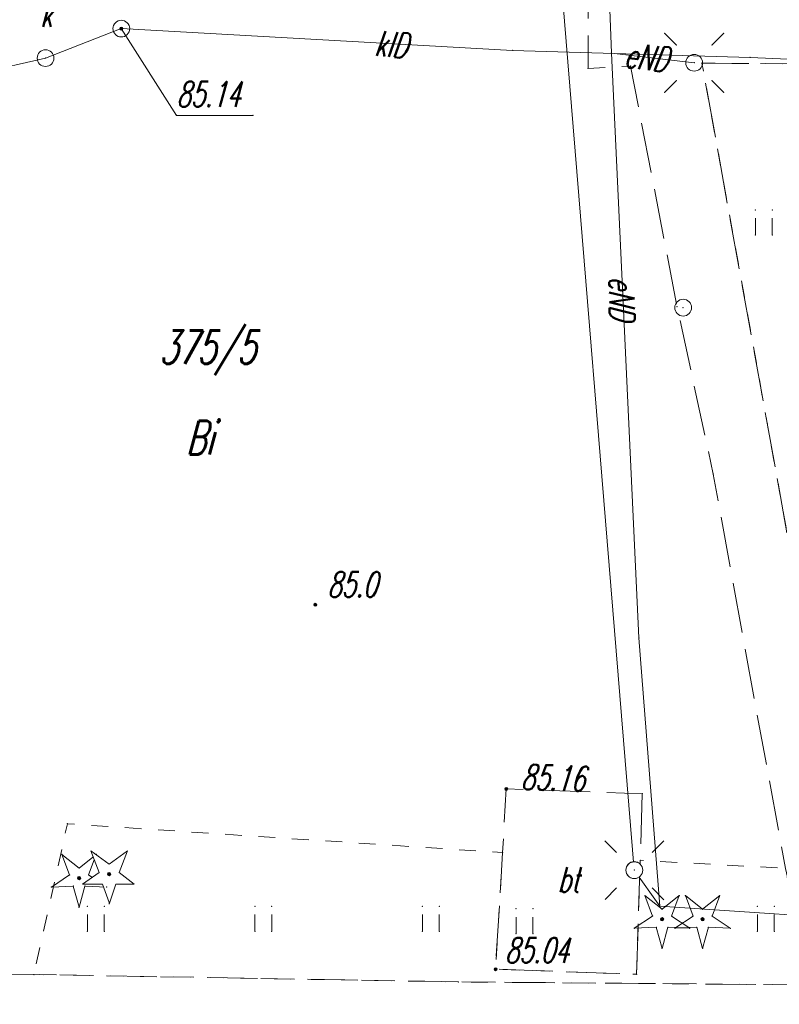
# Model space of a CAD drawing. Header units: metres. Extents: x 5537264 to 5541990, y 5958323 to 5965240.
# Tile 12 of 29: x 5539554 to 5539576, y 5961318 to 5961347. Entities that reach past the tile are written whole.
import ezdxf
from ezdxf.enums import TextEntityAlignment as Align

# ---------------------------------------------------------------- set-up
doc = ezdxf.new("R2010")
doc.units = ezdxf.units.M
for name, pattern in [('L_0_03', [1, 0.5, -0.5]), ('L_0_04', [1.5, 1, -0.5]), ('L_0_06', [2, 1.5, -0.5])]:
    doc.linetypes.add(name, pattern=pattern)
doc.layers.get('0').update_dxf_attribs({"linetype": 'CONTINUOUS', "lineweight": 18})
for name, color, linetype, lineweight in [('210_oznaczenie_konturu_uzytku_gruntowego', 3, 'CONTINUOUS', 18), ('211_numer_dzialki_ewidencyjnej', 96, 'CONTINUOUS', 18), ('chodnik', 7, 'L_0_06', 18), ('drzewo_iglaste', 7, 'CONTINUOUS', 18), ('GES_UrzadzeniaSiecElektroenergetyczna_P', 7, 'CONTINUOUS', 18), ('latarnia', 7, 'CONTINUOUS', 18), ('obszar_utwardzony', 7, 'L_0_06', 18), ('obszar_utwardzony_Atr17', 7, 'CONTINUOUS', 18), ('OT_ZagospodarowanieTerenu_P', 7, 'CONTINUOUS', 18), ('pikieta_naturalna', 7, 'CONTINUOUS', 18), ('pikieta_naturalna_Atr2', 7, 'CONTINUOUS', 18), ('pikieta_sztuczna', 7, 'CONTINUOUS', 18), ('pikieta_sztuczna_Atr2', 7, 'CONTINUOUS', 18), ('plac_sportowy', 7, 'L_0_04', 18), ('przewod_elektroenergetyczny_podziemny', 7, 'CONTINUOUS', 18), ('przewod_elektroenergetyczny_podziemny_Atr1', 7, 'CONTINUOUS', 18), ('przewod_kanalizacyjny', 7, 'CONTINUOUS', 18), ('przewod_kanalizacyjny_Atr1', 7, 'CONTINUOUS', 18), ('rzedna', 7, 'CONTINUOUS', 18), ('rzedna_Atr2', 7, 'CONTINUOUS', 18), ('slup_przewodow_napowietrznych', 7, 'CONTINUOUS', 18), ('studnia_kanalizacyjna', 7, 'CONTINUOUS', 18), ('studnia_kanalizacyjna_Atr17', 7, 'CONTINUOUS', 18), ('trawnik', 7, 'L_0_03', 18)]:
    doc.layers.add(name, color=color, linetype=linetype, lineweight=lineweight)
doc.styles.get("Standard").update_dxf_attribs({"font": 'simplex.shx'})

# ---------------------------------------------------------------- blocks, each defined once
blk = doc.blocks.new('SUEO')
at = {"color": 0, "linetype": 'Continuous', "lineweight": 18, "flags": 128}
for points in [[(-1.06, 1.06), (-1.76, 1.76)], [(1.76, 1.76), (1.06, 1.06)], [(-1.74, -1.74), (-1.06, -1.06)], [(1.06, -1.06), (1.76, -1.76)]]:
    blk.add_lwpolyline(points, dxfattribs=at)
at = {"color": 0, "linetype": 'Continuous', "lineweight": 18}
blk.add_wipeout([(0, -0.5), (0.25, -0.433), (0.433, -0.25), (0.5, 0), (0.433, 0.25), (0.25, 0.433), (0, 0.5), (-0.25, 0.433), (-0.433, 0.25), (-0.5, 0), (-0.433, -0.25), (-0.25, -0.433)], dxfattribs=at)
blk.add_circle((0, 0), 0.5, dxfattribs=at)
blk = doc.blocks.new('OTZG')
at = {"color": 0, "linetype": 'Continuous', "lineweight": 13}
blk.add_wipeout([(0, -1.7), (-0.4, -0.6), (-1.6, -0.6), (-0.6, 0.1), (-1.1, 1.4), (0, 0.6), (1.1, 1.4), (0.6, 0.1), (1.5, -0.6), (0.4, -0.6), (0, -1.8)], dxfattribs=at)
at = {"linetype": 'Continuous', "lineweight": 13}
blk.add_hatch(color=0, dxfattribs=at).paths.add_polyline_path([(0, -0.1, 1), (0, 0.1, 1)])
at = {"color": 0, "linetype": 'Continuous', "lineweight": 13, "flags": 128}
blk.add_lwpolyline([(0, -1.7), (-0.4, -0.6), (-1.6, -0.6), (-0.6, 0.1), (-1.1, 1.4), (0, 0.6), (1.1, 1.4), (0.6, 0.1), (1.5, -0.6), (0.4, -0.6), (0, -1.8)], close=True, dxfattribs=at)
at = {"color": 0, "linetype": 'Continuous', "lineweight": 13}
blk.add_circle((0, 0), 0.1, dxfattribs=at)

msp = doc.modelspace()

# ---------------------------------------------------------------- hatches: boundary and pattern name
at = {"layer": 'drzewo_iglaste', "linetype": 'Continuous', "lineweight": 18}
for points in [[(5539555.31, 5961321.4, 1), (5539555.31, 5961321.5, 1)], [(5539572.71, 5961320.17, 1), (5539572.71, 5961320.27, 1)], [(5539573.92, 5961320.17, 1), (5539573.92, 5961320.27, 1)]]:
    msp.add_hatch(color=256, dxfattribs=at).paths.add_polyline_path(points)
at = {"layer": 'pikieta_naturalna', "linetype": 'Continuous', "lineweight": 18}
msp.add_hatch(color=256, dxfattribs=at).paths.add_polyline_path([(5539562.36, 5961329.565, 1), (5539562.36, 5961329.655, 1)])
at = {"layer": 'pikieta_sztuczna', "linetype": 'Continuous', "lineweight": 18}
for points in [[(5539568.06, 5961324.065, 1), (5539568.06, 5961324.155, 1)], [(5539568.06, 5961324.065, 1), (5539568.06, 5961324.155, 1)], [(5539567.74, 5961318.685, 1), (5539567.74, 5961318.775, 1)]]:
    msp.add_hatch(color=256, dxfattribs=at).paths.add_polyline_path(points)
at = {"layer": 'rzedna', "linetype": 'Continuous', "lineweight": 18}
msp.add_hatch(color=256, dxfattribs=at).paths.add_polyline_path([(5539556.57, 5961346.765, 1), (5539556.57, 5961346.855, 1)])

# ---------------------------------------------------------------- linework, layer by layer
for p in [(5539556.57, 5961346.81), (5539556.57, 5961346.81), (5539556.57, 5961346.81), (5539572.787, 5961346.674), (5539574.554, 5961346.674), (5539568.25, 5961346.16), (5539571.2, 5961346.08), (5539573.14, 5961346.321), (5539574.201, 5961346.321), (5539554.31, 5961345.93), (5539573.67, 5961345.79), (5539573.67, 5961345.79), (5539573.67, 5961345.79), (5539575.34, 5961345.95), (5539570.5, 5961345.62), (5539571.77, 5961345.69), (5539573.9, 5961345.78), (5539573.14, 5961345.26), (5539574.201, 5961345.26), (5539572.787, 5961344.907), (5539574.554, 5961344.907), (5539558.22, 5961344.22), (5539560.497, 5961344.22), (5539575.499, 5961341.399), (5539575.999, 5961341.399), (5539575.499, 5961340.649), (5539575.999, 5961340.649), (5539573.16, 5961338.51), (5539573.34, 5961338.48), (5539575.85, 5961335.03), (5539574.24, 5961333.51), (5539562.36, 5961329.61), (5539572.02, 5961328.62), (5539568.06, 5961324.11), (5539568.06, 5961324.11), (5539572.12, 5961323.97), (5539554.96, 5961323.07), (5539554.798, 5961322.156), (5539567.95, 5961322.21), (5539555.027, 5961321.543), (5539554.482, 5961321.182), (5539555.135, 5961321.21), (5539573.222, 5961320.926), (5539573.408, 5961320.926), (5539574.432, 5961320.926), (5539560.559, 5961320.609), (5539561.059, 5961320.609), (5539565.559, 5961320.609), (5539566.059, 5961320.609), (5539568.354, 5961320.537), (5539568.854, 5961320.537), (5539572.64, 5961320.61), (5539572.71, 5961320.519), (5539573.92, 5961320.519), (5539575.559, 5961320.609), (5539576.059, 5961320.609), (5539572.427, 5961320.313), (5539572.71, 5961320.22), (5539572.993, 5961320.313), (5539573.637, 5961320.313), (5539573.92, 5961320.22), (5539574.203, 5961320.313), (5539571.882, 5961319.952), (5539572.535, 5961319.98), (5539572.885, 5961319.98), (5539573.092, 5961319.952), (5539573.538, 5961319.952), (5539573.745, 5961319.98), (5539574.095, 5961319.98), (5539574.748, 5961319.952), (5539555.559, 5961319.859), (5539556.059, 5961319.859), (5539560.559, 5961319.859), (5539561.059, 5961319.859), (5539565.559, 5961319.859), (5539566.059, 5961319.859), (5539568.354, 5961319.787), (5539568.854, 5961319.787), (5539575.559, 5961319.859), (5539576.059, 5961319.859), (5539572.71, 5961319.35), (5539573.92, 5961319.35), (5539553.96, 5961318.57), (5539567.74, 5961318.73), (5539567.74, 5961318.73), (5539571.95, 5961318.58), (5539566.63, 5961318.35)]:
    msp.add_point(p)
at = {"layer": 'chodnik', "lineweight": 18, "flags": 128}
msp.add_lwpolyline([(5539573.85, 5961350.515), (5539573.48, 5961350.53), (5539573.4, 5961348.41), (5539573.779, 5961348.407), (5539573.76, 5961348.04), (5539579.85, 5961347.77), (5539579.782, 5961345.734), (5539573.9, 5961345.78), (5539575.85, 5961335.03), (5539577.75, 5961324.47), (5539591.47, 5961324.05), (5539596.39, 5961323.97), (5539596.46, 5961321.44), (5539596.5, 5961317.73), (5539595.14, 5961308.47), (5539594.22, 5961302.65), (5539593.77, 5961299.63), (5539593.49, 5961296), (5539591.99, 5961287.81), (5539591.61, 5961282.43), (5539589.13, 5961281.94), (5539589.56, 5961284.8), (5539591.9, 5961299.58), (5539594.42, 5961317.48), (5539594.72, 5961320.57), (5539594.65, 5961322.11), (5539590.73, 5961322.16), (5539578.09, 5961322.67), (5539578.89, 5961318.3), (5539577.2, 5961318.26), (5539576.39, 5961321.74), (5539574.24, 5961333.51), (5539573.16, 5961338.51), (5539571.77, 5961345.69), (5539570.5, 5961345.62), (5539570.5, 5961351.67), (5539570.52, 5961352.22), (5539573.55, 5961351.9), (5539573.87, 5961350.93)], close=True, dxfattribs=at)
at = {"layer": 'drzewo_iglaste', "linetype": 'Continuous', "lineweight": 18, "flags": 128}
for points in [[(5539555.027, 5961321.543), (5539554.798, 5961322.156)], [(5539554.798, 5961322.156), (5539555.31, 5961321.749)], [(5539555.31, 5961321.749), (5539555.822, 5961322.156)], [(5539555.822, 5961322.156), (5539555.593, 5961321.543)], [(5539554.482, 5961321.182), (5539555.027, 5961321.543)], [(5539555.593, 5961321.543), (5539556.138, 5961321.182)], [(5539555.135, 5961321.21), (5539554.482, 5961321.182)], [(5539555.31, 5961320.58), (5539555.135, 5961321.21)], [(5539555.485, 5961321.21), (5539555.31, 5961320.58)], [(5539556.138, 5961321.182), (5539555.485, 5961321.21)], [(5539572.427, 5961320.313), (5539572.198, 5961320.926)], [(5539572.198, 5961320.926), (5539572.71, 5961320.519)], [(5539572.71, 5961320.519), (5539573.222, 5961320.926)], [(5539573.222, 5961320.926), (5539572.993, 5961320.313)], [(5539573.637, 5961320.313), (5539573.408, 5961320.926)], [(5539573.408, 5961320.926), (5539573.92, 5961320.519)], [(5539573.92, 5961320.519), (5539574.432, 5961320.926)], [(5539574.432, 5961320.926), (5539574.203, 5961320.313)], [(5539571.882, 5961319.952), (5539572.427, 5961320.313)], [(5539572.993, 5961320.313), (5539573.538, 5961319.952)], [(5539573.092, 5961319.952), (5539573.637, 5961320.313)], [(5539574.203, 5961320.313), (5539574.748, 5961319.952)], [(5539572.535, 5961319.98), (5539571.882, 5961319.952)], [(5539572.71, 5961319.35), (5539572.535, 5961319.98)], [(5539572.885, 5961319.98), (5539572.71, 5961319.35)], [(5539573.538, 5961319.952), (5539572.885, 5961319.98)], [(5539573.745, 5961319.98), (5539573.092, 5961319.952)], [(5539573.92, 5961319.35), (5539573.745, 5961319.98)], [(5539574.095, 5961319.98), (5539573.92, 5961319.35)], [(5539574.748, 5961319.952), (5539574.095, 5961319.98)]]:
    msp.add_lwpolyline(points, dxfattribs=at)
at = {"layer": 'drzewo_iglaste', "lineweight": 18}
for centre in [(5539555.31, 5961321.45), (5539572.71, 5961320.22), (5539573.92, 5961320.22)]:
    msp.add_circle(centre, 0.05, dxfattribs=at)
at = {"layer": 'GES_UrzadzeniaSiecElektroenergetyczna_P', "color": 7}
msp.add_point((5539571.883, 5961321.685), dxfattribs=at)
at = {"layer": 'latarnia', "linetype": 'Continuous', "lineweight": 18, "flags": 128}
for points in [[(5539573.14, 5961346.321), (5539572.787, 5961346.674)], [(5539574.201, 5961346.321), (5539574.554, 5961346.674)], [(5539573.14, 5961345.26), (5539572.787, 5961344.907)], [(5539574.201, 5961345.26), (5539574.554, 5961344.907)]]:
    msp.add_lwpolyline(points, dxfattribs=at)
at = {"layer": 'latarnia', "lineweight": 18}
for centre in [(5539573.67, 5961345.79), (5539571.88, 5961321.69)]:
    msp.add_circle(centre, 0.25, dxfattribs=at)
at = {"layer": 'obszar_utwardzony', "lineweight": 18, "flags": 128}
msp.add_lwpolyline([(5539572.12, 5961323.97), (5539572.06, 5961321.98), (5539571.95, 5961318.58), (5539567.74, 5961318.73), (5539567.95, 5961322.21), (5539568.06, 5961324.11)], close=True, dxfattribs=at)
at = {"layer": 'OT_ZagospodarowanieTerenu_P', "color": 96}
msp.add_point((5539556.207, 5961321.568), dxfattribs=at)
at = {"layer": 'pikieta_naturalna', "lineweight": 18}
msp.add_circle((5539562.36, 5961329.61), 0.045, dxfattribs=at)
at = {"layer": 'pikieta_sztuczna', "lineweight": 18}
for centre in [(5539568.06, 5961324.11), (5539568.06, 5961324.11), (5539567.74, 5961318.73)]:
    msp.add_circle(centre, 0.045, dxfattribs=at)
at = {"layer": 'plac_sportowy', "lineweight": 18, "flags": 128}
msp.add_lwpolyline([(5539547.69, 5961311.76), (5539547.85, 5961313.02), (5539548.08, 5961317.05), (5539548.19, 5961318.69), (5539553.96, 5961318.57), (5539566.63, 5961318.35), (5539577.2, 5961318.26), (5539578.89, 5961318.3), (5539589.29, 5961318.26), (5539587.6, 5961310.7), (5539586.41, 5961297.98), (5539585.4, 5961283.36), (5539561.05, 5961283.75), (5539545.65, 5961284.02), (5539546.4, 5961294.88), (5539546.9, 5961301.69), (5539547.46, 5961306.59)], close=True, dxfattribs=at)
at = {"layer": 'przewod_elektroenergetyczny_podziemny', "linetype": 'Continuous', "lineweight": 18, "flags": 128}
for points in [[(5539570.99, 5961351.55), (5539569.42, 5961351.65), (5539571.88, 5961321.69), (5539572.64, 5961320.61), (5539591.67, 5961319.34), (5539590.26, 5961315.44), (5539589.49, 5961303.7), (5539588.75, 5961294.23), (5539590.71, 5961282.36)], [(5539570.99, 5961351.55), (5539571.2, 5961346.08)], [(5539573.67, 5961345.79), (5539571.2, 5961346.08)], [(5539572.64, 5961320.61), (5539572.02, 5961328.62), (5539571.2, 5961346.08)]]:
    msp.add_lwpolyline(points, dxfattribs=at)
at = {"layer": 'przewod_kanalizacyjny', "linetype": 'Continuous', "lineweight": 18, "flags": 128}
msp.add_lwpolyline([(5539549.76, 5961345.36), (5539552.38, 5961345.49), (5539554.31, 5961345.93), (5539556.57, 5961346.81), (5539568.25, 5961346.16), (5539575.34, 5961345.95), (5539580.33, 5961345.73)], dxfattribs=at)
at = {"layer": 'rzedna', "lineweight": 18}
msp.add_circle((5539556.57, 5961346.81), 0.045, dxfattribs=at)
at = {"layer": 'rzedna_Atr2', "linetype": 'Continuous', "lineweight": 18, "flags": 128}
msp.add_lwpolyline([(5539556.57, 5961346.81), (5539558.22, 5961344.22), (5539560.497, 5961344.22)], dxfattribs=at)
at = {"layer": 'slup_przewodow_napowietrznych', "lineweight": 18}
for centre in [(5539573.67, 5961345.79), (5539573.34, 5961338.48), (5539571.88, 5961321.69)]:
    msp.add_circle(centre, 0.25, dxfattribs=at)
at = {"layer": 'studnia_kanalizacyjna', "lineweight": 18}
for centre in [(5539556.57, 5961346.81), (5539554.31, 5961345.93)]:
    msp.add_circle(centre, 0.25, dxfattribs=at)
at = {"layer": 'trawnik', "lineweight": 18, "flags": 128}
for points in [[(5539577.652, 5961325.012), (5539575.85, 5961335.03), (5539573.9, 5961345.78), (5539579.782, 5961345.734), (5539579.075, 5961326.014), (5539592.6, 5961325.48), (5539592.445, 5961324.71)], [(5539566.63, 5961318.35), (5539553.96, 5961318.57), (5539554.96, 5961323.07), (5539567.95, 5961322.21), (5539567.74, 5961318.73), (5539571.95, 5961318.58), (5539572.06, 5961321.98), (5539576.39, 5961321.74), (5539577.2, 5961318.26)]]:
    msp.add_lwpolyline(points, close=True, dxfattribs=at)
for points in [[(5539575.499, 5961340.649), (5539575.499, 5961341.399)], [(5539575.999, 5961340.649), (5539575.999, 5961341.399)], [(5539555.559, 5961319.859), (5539555.559, 5961320.609)], [(5539556.059, 5961319.859), (5539556.059, 5961320.609)], [(5539560.559, 5961319.859), (5539560.559, 5961320.609)], [(5539561.059, 5961319.859), (5539561.059, 5961320.609)], [(5539565.559, 5961319.859), (5539565.559, 5961320.609)], [(5539566.059, 5961319.859), (5539566.059, 5961320.609)], [(5539568.354, 5961319.787), (5539568.354, 5961320.537)], [(5539568.854, 5961319.787), (5539568.854, 5961320.537)], [(5539575.559, 5961319.859), (5539575.559, 5961320.609)], [(5539576.059, 5961319.859), (5539576.059, 5961320.609)]]:
    msp.add_lwpolyline(points, dxfattribs=at)

# ---------------------------------------------------------------- texts
at = {"layer": '210_oznaczenie_konturu_uzytku_gruntowego', "lineweight": 20, "oblique": 15, "width": 0.66}
msp.add_text('Bi', height=1, dxfattribs=at).set_placement((5539558.5, 5961335.1), align=Align.TOP_LEFT)
at = {"layer": '211_numer_dzialki_ewidencyjnej', "lineweight": 20, "oblique": 15, "width": 0.66}
msp.add_text('375/5', height=1, dxfattribs=at).set_placement((5539557.7, 5961337.8), align=Align.TOP_LEFT)
at = {"layer": 'obszar_utwardzony_Atr17', "lineweight": 15, "oblique": 15, "width": 0.66}
msp.add_text('bt', height=0.75, dxfattribs=at).set_placement((5539569.59, 5961321.78), align=Align.TOP_LEFT)
at = {"layer": 'pikieta_naturalna_Atr2', "lineweight": 15, "oblique": 15, "width": 0.66}
msp.add_text('85.0', height=0.75, dxfattribs=at).set_placement((5539562.72, 5961330.59), align=Align.TOP_LEFT)
at = {"layer": 'pikieta_sztuczna_Atr2', "lineweight": 15, "oblique": 15, "width": 0.66}
msp.add_text('85.16', height=0.75, rotation=358, dxfattribs=at).set_placement((5539568.516, 5961324.85), align=Align.TOP_LEFT)
msp.add_text('85.04', height=0.75, dxfattribs=at).set_placement((5539568.02, 5961319.67), align=Align.TOP_LEFT)
at = {"layer": 'przewod_elektroenergetyczny_podziemny_Atr1', "lineweight": 15, "oblique": 15, "width": 0.66}
for rotation, p in [(-6.7, (5539571.644, 5961346.402)), (-88.9, (5539571.875, 5961339.417))]:
    msp.add_text('eND', height=0.75, rotation=rotation, dxfattribs=at).set_placement(p, align=Align.TOP_LEFT)
at = {"layer": 'przewod_kanalizacyjny_Atr1', "lineweight": 15, "oblique": 15, "width": 0.66}
msp.add_text('klD', height=0.75, rotation=-4.8, dxfattribs=at).set_placement((5539564.171, 5961346.754), align=Align.TOP_LEFT)
at = {"layer": 'rzedna_Atr2', "lineweight": 15, "oblique": 15, "width": 0.66}
msp.add_text('85.14', height=0.75, dxfattribs=at).set_placement((5539558.22, 5961345.228), align=Align.TOP_LEFT)
at = {"layer": 'studnia_kanalizacyjna_Atr17', "lineweight": 15, "oblique": 15, "width": 0.66}
msp.add_text('k', height=0.75, dxfattribs=at).set_placement((5539554.15, 5961347.61), align=Align.TOP_LEFT)

# ---------------------------------------------------------------- next in the draw order: block references
at = {"layer": 'GES_UrzadzeniaSiecElektroenergetyczna_P', "color": 7, "linetype": 'Continuous', "xscale": 0.5, "yscale": 0.5, "zscale": 0.5}
msp.add_blockref('SUEO', (5539571.883, 5961321.685), dxfattribs=at)
at = {"layer": 'OT_ZagospodarowanieTerenu_P', "color": 96, "linetype": 'Continuous', "xscale": 0.5, "yscale": 0.5, "zscale": 0.5}
msp.add_blockref('OTZG', (5539556.207, 5961321.568), dxfattribs=at)

# ---------------------------------------------------------------- next in the draw order: linework, layer by layer
for p in [(5539555.822, 5961322.156), (5539572.06, 5961321.98), (5539555.31, 5961321.749), (5539571.88, 5961321.69), (5539571.88, 5961321.69), (5539571.88, 5961321.69), (5539555.31, 5961321.45), (5539555.593, 5961321.543), (5539555.485, 5961321.21), (5539556.138, 5961321.182), (5539572.198, 5961320.926), (5539555.31, 5961320.58), (5539555.559, 5961320.609), (5539556.059, 5961320.609)]:
    msp.add_point(p)

doc.saveas('drawing.dxf')
